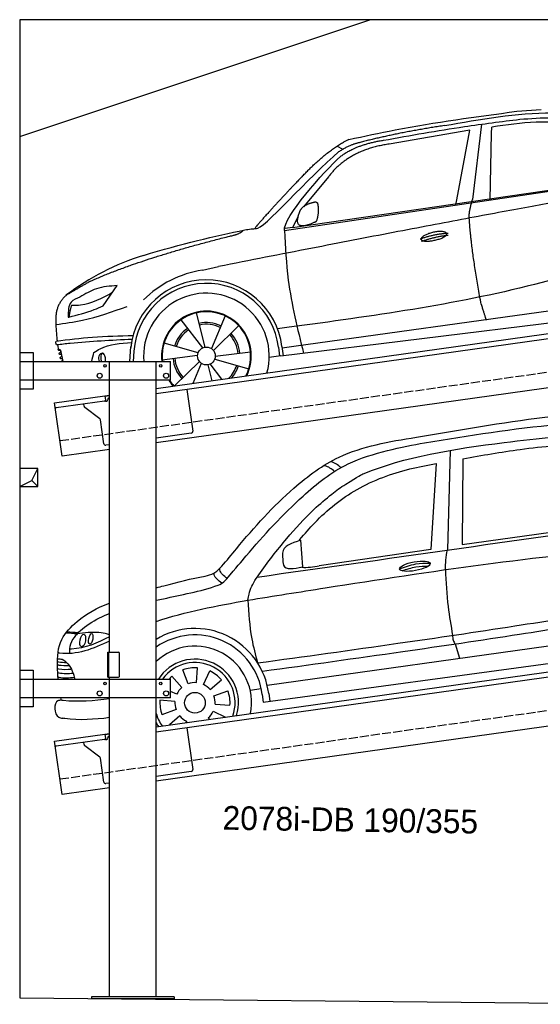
# Model space of a CAD drawing. Extents: x 200 to 6000, y 125 to 5750.
# Tile 1 of 2: x 200 to 3100, y 264 to 5750. Entities that reach past the tile are written whole.
import ezdxf

# ---------------------------------------------------------------- set-up
doc = ezdxf.new("R2010")
doc.units = 0
doc.header["$LTSCALE"] = 10
doc.header["$MEASUREMENT"] = 0
doc.linetypes.add('GEN3', pattern=[6.25, 5, -1.25])
doc.layers.get('0').update_dxf_attribs({"linetype": 'CONTINUOUS'})
for name, color, linetype in [('3', 6, 'GEN3'), ('BREAKTHROUGH', 1, 'CONTINUOUS'), ('CAR', 1, 'CONTINUOUS'), ('SICHTBARE_KANTEN_DIN_', 7, 'CONTINUOUS')]:
    doc.layers.add(name, color=color, linetype=linetype)
doc.layers.add('AM_0', color=7, linetype='CONTINUOUS', lineweight=50)
doc.layers.add('Logo', color=7, linetype='CONTINUOUS', lineweight=25)

# ---------------------------------------------------------------- blocks, each defined once
blk = doc.blocks.new('car_150_')
at = {"layer": 'CAR'}
for p, q in [((6993.7, 5277.2), (7129.2, 5288.8)), ((6731.9, 5170.4), (6283.3, 5089.2)), ((6657.9, 4752.4), (6731.9, 5170.4)), ((6796.4, 5203.8), (6750.1, 4783)), ((6853.7, 5152.6), (6855.4, 5188)), ((6848, 4782.8), (6853.7, 5152.6)), ((5993.7, 5075.5), (6021.3, 5060)), ((5748.6, 4619.9), (7887.1, 4949.3)), ((5703.5, 4603.8), (7806, 4931.3)), ((5948.1, 4905.6), (5809.7, 4736.5)), ((5780.5, 4681.2), (5748.6, 4619.9)), ((5748.6, 4619.9), (5707.7, 4614.5)), ((5249.2, 4379.1), (5338.8, 4399.4)), ((4697.5, 4174.8), (4774.2, 4288.5)), ((7646, 4233.7), (5761.2, 3956.2)), ((5689.3, 3904.2), (7721.3, 4169.7)), ((5267.2, 3949.5), (5216.9, 4139.6)), ((5377, 4125.1), (5302.6, 3941.6)), ((5131.5, 4101.3), (5253.2, 3945.1)), ((5313.4, 3931.7), (5452.9, 4070.3)), ((5734.4, 4063.7), (5670.2, 4054.4)), ((4848.5, 3866.9), (4853.3, 3950.1)), ((5228.7, 3918.3), (5038.9, 3969.8)), ((5676.1, 3953), (5682.6, 3903)), ((5695.3, 3956.7), (5702.3, 3904.6)), ((5761.2, 3956.2), (5696.7, 3946.7)), ((4463, 3925.5), (4449.3, 3931.7)), ((4478.1, 3864), (4463, 3925.5)), ((4871, 3924.2), (4867.7, 3867.1)), ((5029.4, 3876.7), (5225.5, 3904)), ((5520.5, 3924.4), (5324.3, 3897.1)), ((5689.3, 3904.2), (5624.9, 3894.7)), ((5693.6, 3903), (5693.4, 3904.4)), ((5236.4, 3869.4), (5098.3, 3732.1)), ((5201.8, 3747.5), (5247.2, 3859.5)), ((5282.7, 3851.6), (5306.1, 3763)), ((5362.6, 3771.4), (5296.6, 3856)), ((5321.2, 3882.8), (5511, 3831.3))]:
    blk.add_line(p, q, dxfattribs=at)
blk.add_circle((5274.9, 3900.5), 49.6, dxfattribs=at)
for centre, radius, start, end in [((6122, 4949.8), 174.5, 111.2882, 121.9546), ((5356.2, 3104.6), 1422.1, 107.8766, 127.519), ((5347.7, 3787.7), 599.5, 99.4563, 135.2463), ((5274.9, 3900.5), 424.2, 7.6054, 174.1435), ((5274.9, 3900.5), 404.6, 7.4461, 176.652), ((5274.9, 3900.5), 350, 344.7595, 185.4081), ((5274.9, 3900.5), 250, 334.2204, 187.3999), ((5274.9, 3900.5), 246.4, 333.6424, 187.5031), ((5274.9, 3900.5), 186.2, 64.7762, 103.2667), ((5274.9, 3900.5), 176.5, 64.6018, 103.1816), ((5274.9, 3900.5), 186.2, 124.7762, 163.2667), ((5274.9, 3900.5), 176.5, 124.6018, 163.1816), ((5274.9, 3900.5), 176.5, 4.6018, 43.1816), ((5274.9, 3900.5), 186.2, 4.7762, 43.2667), ((5274.9, 3900.5), 186.2, 184.7762, 223.2667), ((5274.9, 3900.5), 176.5, 184.6018, 223.1816), ((5274.9, 3900.5), 176.5, 315.6124, 343.1816), ((5274.9, 3900.5), 186.2, 319.3932, 343.2667), ((5274.9, 3900.5), 250, 213.2019, 222.6786), ((5274.9, 3900.5), 246.4, 213.7482, 223.2566), ((5274.9, 3900.5), 350, 217.4387, 217.626)]:
    blk.add_arc(centre, radius, start, end, dxfattribs=at)
for centre, major_axis, ratio, start_param, end_param in [((4699.7, 3882.5), (4.4, -29.4), 0.870747, 3.078863, 5.190641), ((4699.8, 3882.5), (-4.4, 29.6), 0.439627, 4.05108, 8.39242), ((4699.7, 3882.6), (4.4, -29.5), 0.784824, 3.019947, 3.143719)]:
    blk.add_ellipse(centre, major_axis=major_axis, ratio=ratio, start_param=start_param, end_param=end_param, dxfattribs=at)
for points, degree, knots in [([(6058.7, 5112.4), (6144.2, 5131.5), (6453.2, 5200.5), (6766.8, 5245), (6993.6, 5277.2)], 3, [0, 0, 0, 0, 262.813629, 949.636575, 949.636575, 949.636575, 949.636575]), ([(6590.3, 5194.3), (6790.1, 5231.4), (7055.2, 5280.6), (7323.2, 5267.8), (7389.2, 5264.7)], 3, [0, 0, 0, 0, 605.994997, 803.781644, 803.781644, 803.781644, 803.781644]), ([(6252.1, 5110.1), (6401.8, 5138.2), (6653.7, 5185.6), (6907.8, 5219.4), (7011, 5233.1)], 3, [0, 0, 0, 0, 456.745059, 768.877533, 768.877533, 768.877533, 768.877533]), ([(7280.4, 5213.4), (7220.4, 5216.3), (7078, 5223.2), (6937, 5200.9), (6855.4, 5188)], 3, [0, 0, 0, 0, 179.578451, 426.729981, 426.729981, 426.729981, 426.729981]), ([(7010.2, 5233), (7130.8, 5242.4), (7438, 5266.3), (7702.5, 5100), (7863.2, 4999)], 3, [0, 0, 0, 0, 355.261483, 904.814862, 904.814862, 904.814862, 904.814862]), ([(5483, 4604.3), (5494.7, 4606.5), (5516.1, 4610.4), (5537.7, 4612.2), (5547.5, 4613)], 3, [0, 0, 0, 0, 35.619977, 65.088393, 65.088393, 65.088393, 65.088393]), ([(5703.5, 4603.8), (5709.3, 4511.2), (5723.7, 4280), (5781.3, 4055.4), (5815.9, 3920.7)], 3, [0, 0, 0, 0, 277.59112, 693.570767, 693.570767, 693.570767, 693.570767]), ([(6465.7, 4559.3), (6463.6, 4567.3), (6482, 4586.6), (6560.8, 4618.6), (6657.6, 4599.5), (6576.9, 4555.6), (6492.9, 4543.8), (6467.7, 4551.3), (6465.7, 4559.3)], 5, [0, 0, 0, 0, 0, 0, 0.300106, 0.500106, 0.700106, 1, 1, 1, 1, 1, 1]), ([(7654.8, 4478.5), (7470.6, 4420.5), (6844.5, 4223.3), (6193.7, 4129.8), (5734.4, 4063.7)], 3, [0, 0, 0, 0, 579.00444, 1967.110779, 1967.110779, 1967.110779, 1967.110779]), ([(4774.2, 4288.5), (4734.9, 4285.3), (4660.9, 4279.4), (4597.6, 4240.9), (4567.9, 4222.9)], 3, [0, 0, 0, 0, 116.380747, 219.102854, 219.102854, 219.102854, 219.102854]), ([(4521.8, 4177.7), (4538.5, 4177.9), (4619.5, 4178.7), (4691.9, 4219.3), (4749.3, 4251.6)], 3, [0, 0, 0, 0, 49.860743, 241.440865, 241.440865, 241.440865, 241.440865]), ([(4435.2, 4069.4), (4484.9, 4076.4), (4620.6, 4095.5), (4749.3, 4143.2), (4831, 4173.4)], 3, [0, 0, 0, 0, 150.106975, 410.193991, 410.193991, 410.193991, 410.193991]), ([(4567.9, 4222.9), (4549.3, 4215.3), (4503.1, 4196.4), (4503, 4144.5), (4502.9, 4113.4)], 3, [0, 0, 0, 0, 55.914644, 138.985336, 138.985336, 138.985336, 138.985336]), ([(4506.8, 4110.9), (4554.4, 4123.4), (4619.5, 4140.5), (4680.9, 4167.5), (4697.5, 4174.8)], 3, [0, 0, 0, 0, 147.159719, 201.348086, 201.348086, 201.348086, 201.348086]), ([(4434.3, 4093), (4435.5, 4060.6), (4436.9, 4022.1), (4441.6, 3983.8), (4442.4, 3977.7)], 3, [0, 0, 0, 0, 97.108013, 115.616313, 115.616313, 115.616313, 115.616313]), ([(4502.9, 4113.4), (4502.8, 4112.3), (4502.6, 4109.8), (4505.2, 4110.5), (4506.8, 4110.9)], 3, [0, 0, 0, 0, 2.598862, 6.284951, 6.284951, 6.284951, 6.284951]), ([(4437.7, 3977.1), (4505, 3985.7), (4647.1, 4004), (4790.2, 4009.1), (4865.6, 4011.8)], 3, [0, 0, 0, 0, 203.297538, 429.475842, 429.475842, 429.475842, 429.475842]), ([(4439.9, 3955.5), (4438, 3959.3), (4434.5, 3966.3), (4436.7, 3973.7), (4437.7, 3977.1)], 3, [0, 0, 0, 0, 12.224254, 22.465372, 22.465372, 22.465372, 22.465372]), ([(4860.2, 3989.6), (4745.2, 3983.2), (4604.7, 3975.4), (4465.2, 3958.6), (4439.9, 3955.5)], 3, [0, 0, 0, 0, 345.382791, 421.716813, 421.716813, 421.716813, 421.716813]), ([(4648.5, 3915.5), (4659.8, 3922.6), (4721.6, 3961.3), (4796, 3967.3), (4856.8, 3972.2)], 3, [0, 0, 0, 0, 39.727462, 217.617343, 217.617343, 217.617343, 217.617343]), ([(4452, 3925), (4451.6, 3925.3), (4449.8, 3926.3), (4449.6, 3929.2), (4449.4, 3931.1), (4449.3, 3931.7)], 3, [0, 0, 0, 0, 1.427923, 5.828292, 7.478143, 7.478143, 7.478143, 7.478143]), ([(4455.1, 3908.2), (4455.8, 3910.1), (4457.4, 3914.2), (4466.6, 3914.3), (4462.3, 3926.1), (4455.8, 3925.4), (4452, 3925)], 3, [0, 0, 0, 0, 5.656821, 12.3267, 20.012637, 30.346325, 30.346325, 30.346325, 30.346325]), ([(4457.8, 3901.6), (4457.4, 3901.8), (4455.6, 3902.8), (4455.4, 3905.7), (4455.1, 3907.7), (4455.1, 3908.2)], 3, [0, 0, 0, 0, 1.427923, 5.828292, 7.478143, 7.478143, 7.478143, 7.478143]), ([(4461, 3884.9), (4461.7, 3886.7), (4463.2, 3890.7), (4472.4, 3890.8), (4468.1, 3902.7), (4461.5, 3902), (4457.8, 3901.6)], 3, [0, 0, 0, 0, 5.495934, 12.165813, 19.85175, 30.185438, 30.185438, 30.185438, 30.185438]), ([(4463.7, 3878.2), (4463.2, 3878.5), (4461.5, 3879.5), (4461.3, 3882.4), (4461, 3884.3), (4461, 3884.9)], 3, [0, 0, 0, 0, 1.427923, 5.828292, 7.478143, 7.478143, 7.478143, 7.478143]), ([(4467.9, 3864), (4468.3, 3864.8), (4470.3, 3867.4), (4478.3, 3867.4), (4474, 3879.3), (4467.4, 3878.6), (4463.7, 3878.2)], 3, [2.682731, 2.682731, 2.682731, 2.682731, 5.656821, 12.3267, 20.012637, 30.346325, 30.346325, 30.346325, 30.346325])]:
    blk.add_open_spline(points, degree=degree, knots=knots, dxfattribs=at)
for points, degree in [([(6590.3, 5194.3), (6342.2, 5155.3), (6121.6, 5097.1)], 2), ([(6013, 5017.6), (6096.2, 5083.6), (6251.3, 5110.3)], 2), ([(5803.2, 4907.4), (5922.7, 5036.5), (6029.7, 5097.9)], 2), ([(6284.4, 5088.8), (6061.8, 5056.7), (5948.1, 4905.6)], 2), ([(6123.2, 5096.2), (6065.8, 5086.5), (6002.6, 5043)], 2), ([(5547.5, 4613), (5577.3, 4598.4), (5843.2, 4907.6), (6002.6, 5043)], 3), ([(5703.8, 4603.3), (5695, 4674.1), (5922.8, 4934.4), (6013, 5017.6)], 3), ([(7979.4, 4899), (7725, 4888.3), (5338.8, 4399.4)], 2), ([(5803.2, 4907.4), (5732.5, 4835), (5644.3, 4736.7), (5532.9, 4612.6), (5539.4, 4612.3)], 4), ([(6732.8, 4687.3), (6731.1, 4718.4), (6750.1, 4783)], 2), ([(5785.9, 4700), (5794.1, 4735.6), (5837.6, 4753)], 2), ([(5837.6, 4753), (5865, 4763.1), (5877.9, 4763.9)], 2), ([(5877.9, 4763.9), (5884.9, 4758.8), (5887.3, 4759.1)], 2), ([(5883.9, 4659.5), (5901.1, 4713.7), (5887.3, 4759.1)], 2), ([(5871.8, 4649.8), (5747.2, 4591.7), (5785.9, 4700)], 2), ([(6803, 4201), (6743.7, 4508.9), (6732.8, 4687.3)], 2), ([(5871.8, 4649.8), (5877.4, 4652.5), (5883.9, 4659.5)], 2), ([(4622.5, 4310.5), (4903.3, 4440.5), (5399.6, 4569.1)], 2), ([(4919.6, 4458.1), (5131.9, 4523.6), (5319.2, 4569), (5483, 4604.3)], 3), ([(5399.6, 4569.1), (5453.7, 4579.5), (5474.4, 4601.9)], 2), ([(6460.2, 4561.7), (6532.3, 4589.4), (6615.8, 4595.9)], 2), ([(6467.2, 4548.7), (6538.3, 4574), (6615.5, 4584.7)], 2), ([(4622.5, 4310.5), (4492.9, 4233.7)], 1), ([(4492.9, 4233.7), (4430.6, 4178.8), (4434.3, 4093)], 2), ([(4521.8, 4177.7), (4507.9, 4132), (4508.6, 4113.8)], 2), ([(6803, 4201), (6822.6, 4138.3), (6831.4, 4112.8)], 2), ([(4508.6, 4113.8), (4511.9, 4114.1), (4510.2, 4111.7)], 2), ([(4445.5, 3956.2), (4446.7, 3948), (4448, 3939.9), (4449.3, 3931.7)], 3), ([(4637.5, 3865.3), (4639.1, 3881.6), (4643.8, 3898.6), (4648.5, 3915.5)], 3)]:
    blk.add_open_spline(points, degree=degree, dxfattribs=at)
blk = doc.blocks.new('CAR_EG')
at = {"layer": 'CAR'}
for p, q in [((33784.9, 2644.9), (33768.8, 2090.9)), ((33855.2, 2598.7), (33852.2, 2120.1)), ((33705.9, 2571.9), (33676, 2092.9)), ((33852.2, 2120.1), (34567.6, 2220.6)), ((32950.4, 2144.1), (32961.3, 1996.3)), ((33676, 2092.9), (33055.3, 2001.9)), ((32851.3, 2067.7), (32852.3, 2023.4)), ((32765, 1337.2), (34678.2, 1603.8)), ((33798, 1614.9), (33798.1, 1614.6)), ((33812.2, 1566.9), (33836.1, 1486.6)), ((32742.6, 1242.5), (34728.2, 1512.2)), ((32370.6, 1351), (32376.4, 1434)), ((32289.2, 1323.7), (32234.6, 1386.5)), ((32324.4, 1344.5), (32296, 1422.7)), ((32410.2, 1340.8), (32445.4, 1416.2)), ((32447.5, 1312.7), (32510.3, 1367.3)), ((32670, 1309.7), (32731.8, 1319)), ((32261.1, 1286.5), (32227.1, 1302.3)), ((32468.3, 1277.4), (32546.4, 1305.9)), ((32737.8, 1285.1), (32742.6, 1242.7)), ((32773.7, 1289.8), (32780.4, 1247.5)), ((32250.8, 1246.9), (32167.8, 1252.7)), ((32474.8, 1231.2), (32557.7, 1225.4)), ((32257.3, 1200.7), (32179.2, 1172.2)), ((32278.1, 1165.4), (32220.6, 1115.4)), ((32436.4, 1154.3), (32443.1, 1146.7)), ((32464.5, 1191.6), (32533.6, 1159.4)), ((32315.4, 1137.3), (32311.1, 1128.1))]:
    blk.add_line(p, q, dxfattribs=at)
blk.add_circle((32362.8, 1239), 57.7, dxfattribs=at)
for centre, radius, start, end in [((32362.7, 1238.7), 414.2, 7.0809, 121.3668), ((32362.8, 1239.1), 377.8, 6.9984, 124.8138), ((32362.8, 1239), 315.6, 349.0223, 133.1117), ((32362.8, 1239), 242.9, 342.9998, 147.0608), ((32362.8, 1239), 223.8, 340.6935, 143.8265), ((32362.8, 1239), 195.4, 86, 110), ((32362.8, 1239), 195.4, 131, 137.4831), ((32362.8, 1239), 195.4, 41, 65), ((32362.8, 1239), 112.2, 131, 155), ((32362.8, 1239), 112.2, 86, 110), ((32362.8, 1239), 112.2, 41, 65), ((32362.8, 1239), 112.2, 356, 20), ((32362.8, 1239), 195.4, 356, 20), ((32362.8, 1239), 195.4, 176, 200), ((32362.8, 1239), 112.2, 176, 200), ((32362.8, 1239), 223.8, 195.4027, 215.3065), ((32362.8, 1239), 112.2, 221, 245), ((32362.8, 1239), 112.2, 311, 335), ((32362.8, 1239), 242.9, 207.3574, 213.0002)]:
    blk.add_arc(centre, radius, start, end, dxfattribs=at)
for centre, major_axis, ratio in [((33587.4, 1999.8), (-85, -15.3), 0.28676), ((31737.5, 1586.1), (-7, -35.6), 0.420401), ((31782.5, 1594.8), (-5.8, -29.5), 0.368142)]:
    blk.add_ellipse(centre, major_axis=major_axis, ratio=ratio, dxfattribs=at)
for points, knots in [([(33596.2, 2718.6), (33833.8, 2759.2), (34248.6, 2830.2), (34671.7, 2869.7), (34851.8, 2870.2)], [0, 0, 0, 0, 724.09838, 1264.268143, 1264.268143, 1264.268143, 1264.268143]), ([(33641.3, 2687.7), (33888.6, 2727.9), (34289.4, 2793.1), (34696.2, 2808.8), (34851.8, 2807)], [0, 0, 0, 0, 750.99467, 1217.35525, 1217.35525, 1217.35525, 1217.35525]), ([(32511.9, 1999.5), (32540.7, 2032.1), (32664.8, 2185.7), (32868.8, 2412.1), (33192.2, 2651), (33443.2, 2694.1), (33596.2, 2718.6)], [50.344413, 50.344413, 50.344413, 50.344413, 177.37825, 645.222843, 958.928175, 1403.607995, 1403.607995, 1403.607995, 1403.607995]), ([(33203.6, 2456.4), (33274.2, 2503.5), (33505.2, 2604.9), (34003.4, 2687.4), (34469.5, 2730.1), (34567.3, 2738.8)], [0, 0, 0, 0, 57.768711, 889.406275, 1467.79431, 1467.79431, 1467.79431, 1467.79431]), ([(32539, 1928.3), (32594.1, 1993.3), (32717.5, 2142.3), (32922, 2364), (33233.9, 2614.9), (33520.5, 2663.7), (33641.3, 2687.7)], [50.344413, 50.344413, 50.344413, 50.344413, 177.37825, 645.222843, 958.928175, 1403.607995, 1403.607995, 1403.607995, 1403.607995]), ([(33855.2, 2598.7), (33961.7, 2617.6), (34195, 2659.1), (34431.3, 2677.8), (34559.8, 2688)], [0, 0, 0, 0, 324.185882, 710.565468, 710.565468, 710.565468, 710.565468]), ([(33176.9, 2549.1), (33159.7, 2562.5), (33141.5, 2576.8), (33119.6, 2581.7), (33118.4, 2582)], [0, 0, 0, 0, 63.592448, 67.287293, 67.287293, 67.287293, 67.287293]), ([(32947, 2148.7), (32974.2, 2180.2), (33066.6, 2287.5), (33261.9, 2444.9), (33504.8, 2534.1), (33657, 2562.7), (33705.9, 2571.9)], [0, 0, 0, 0, 124.967161, 424.753108, 740.250919, 889.487182, 889.487182, 889.487182, 889.487182]), ([(33140.6, 2528.1), (33123.7, 2541.2), (33105.6, 2555.2), (33084, 2560.6), (33082.7, 2560.9)], [0, 0, 0, 0, 62.591131, 66.740772, 66.740772, 66.740772, 66.740772]), ([(32657.7, 1810.8), (32662.7, 1837.8), (32671, 1881.3), (32747.8, 1998.5), (32864.2, 2144.7), (32997.2, 2295.2), (33118.4, 2396.8), (33172.1, 2440.2), (33203.6, 2456.4)], [0, 0, 0, 0, 49.530978, 151.975748, 416.614123, 642.731173, 769.0417, 862.873828, 862.873828, 862.873828, 862.873828]), ([(32950.4, 2144.1), (32901.2, 2128.4), (32850.1, 2112.1), (32851.2, 2069.4), (32851.3, 2067.7)], [0, 0, 0, 0, 122.1456, 127.162483, 127.162483, 127.162483, 127.162483]), ([(32657.7, 1810.8), (32801.3, 1833.7), (33529.6, 1949.8), (34261.4, 2059.7), (34851.8, 2102.1)], [0, 0, 0, 0, 436.512598, 2212.794207, 2212.794207, 2212.794207, 2212.794207]), ([(33758.1, 1980.9), (33758.4, 1998.7), (33759.2, 2035.7), (33765.5, 2072.1), (33768.8, 2090.9)], [0, 0, 0, 0, 53.441715, 110.698869, 110.698869, 110.698869, 110.698869]), ([(32419.9, 1944.5), (32436.6, 1948.5), (32472.8, 1957.1), (32498.2, 1984.7), (32511.9, 1999.5)], [0, 0, 0, 0, 50.400381, 109.403718, 109.403718, 109.403718, 109.403718]), ([(32542.2, 1932.5), (32523.9, 1946.2), (32503.8, 1961.3), (32500.5, 1984.3), (32500.2, 1986.4)], [0, 0, 0, 0, 62.779001, 69.168935, 69.168935, 69.168935, 69.168935]), ([(32852.3, 2023.4), (32853.1, 2017.4), (32858.9, 1974.6), (32913.9, 1986.3), (32961.3, 1996.3)], [0, 0, 0, 0, 17.173154, 123.258066, 123.258066, 123.258066, 123.258066]), ([(33502.5, 1985.1), (33532.3, 1996.2), (33586.6, 2016.4), (33644.4, 2016.9), (33670.5, 2017.1)], [0, 0, 0, 0, 94.349912, 172.189199, 172.189199, 172.189199, 172.189199]), ([(33517.4, 1974), (33542.6, 1983.3), (33589.9, 1999.4), (33639.9, 2000.6), (33663.2, 2000.9)], [14.4466, 14.4466, 14.4466, 14.4466, 94.349912, 163.782287, 163.782287, 163.782287, 163.782287]), ([(33758.1, 1980.9), (33761.4, 1911.9), (33767.2, 1789.1), (33788.6, 1668), (33798, 1614.9)], [0, 0, 0, 0, 206.928271, 368.471033, 368.471033, 368.471033, 368.471033]), ([(32147.1, 1879.7), (32161.4, 1883.6), (32253.2, 1908.3), (32340.9, 1930.5), (32419.9, 1944.5)], [480.055163, 480.055163, 480.055163, 480.055163, 524.621583, 765.993096, 765.993096, 765.993096, 765.993096]), ([(32147.1, 1810.2), (32160.6, 1813.1), (32224.9, 1826.6), (32326.6, 1848.2), (32457.9, 1879.4), (32514.8, 1903.7), (32539, 1928.3)], [490.628989, 490.628989, 490.628989, 490.628989, 533.213795, 695.201858, 838.866463, 874.591058, 874.591058, 874.591058, 874.591058]), ([(32512.5, 1905.7), (32493.6, 1919.4), (32472.8, 1934.5), (32469.5, 1957.8), (32469.2, 1960)], [0, 0, 0, 0, 63.952186, 70.34212, 70.34212, 70.34212, 70.34212]), ([(32657.7, 1810.8), (32662, 1738.8), (32669.1, 1620.2), (32699.5, 1505.7), (32711.4, 1460.7)], [0, 0, 0, 0, 215.839891, 354.944954, 354.944954, 354.944954, 354.944954]), ([(31706.2, 1692.3), (31759.3, 1737.1), (31820.4, 1768), (31885.2, 1794.5), (31887.1, 1795.3)], [0, 0, 0, 0, 203.81625, 209.964483, 209.964483, 209.964483, 209.964483]), ([(32711.4, 1460.7), (32972.1, 1496.8), (33450.2, 1562.9), (34112.9, 1660.8), (34514.4, 1725.8), (34699.2, 1755.6)], [0, 0, 0, 0, 789.48509, 1447.853915, 2009.615295, 2009.615295, 2009.615295, 2009.615295]), ([(31706.9, 1622.8), (31714.2, 1631.3), (31747.8, 1664.4), (31809.4, 1702.8), (31867.9, 1729.1), (31887.1, 1736.9)], [0, 0, 0, 0, 24.084222, 155.986732, 218.493639, 218.493639, 218.493639, 218.493639]), ([(32738.3, 1414.9), (32999, 1451), (33477.1, 1517.1), (34126.3, 1613), (34514.4, 1675.6), (34685.8, 1703.3)], [0, 0, 0, 0, 789.48509, 1447.853915, 1968.782349, 1968.782349, 1968.782349, 1968.782349]), ([(31601, 1371.1), (31598.7, 1394.9), (31594.3, 1468.9), (31601.8, 1595), (31673, 1661.3), (31706.2, 1692.3)], [119.852444, 119.852444, 119.852444, 119.852444, 191.93092, 342.437223, 474.217328, 474.217328, 474.217328, 474.217328]), ([(31704.9, 1622.4), (31684.5, 1624.3), (31663.9, 1626.3), (31643.3, 1627), (31643.1, 1627)], [0, 0, 0, 0, 61.376917, 62.007676, 62.007676, 62.007676, 62.007676]), ([(31711, 1628.7), (31691.1, 1630.3), (31670.5, 1632), (31649.9, 1633.3), (31649.1, 1633.4)], [0, 0, 0, 0, 59.748563, 62.007252, 62.007252, 62.007252, 62.007252]), ([(31706.9, 1622.8), (31700.8, 1616.3), (31682, 1596.2), (31664.2, 1557.8), (31663.6, 1526.1), (31663.4, 1513.1)], [0, 0, 0, 0, 26.607883, 82.586376, 121.305084, 121.305084, 121.305084, 121.305084]), ([(31887.1, 1607.1), (31820.7, 1573.4), (31746.4, 1538.7), (31667.6, 1538.3), (31664.8, 1538.3)], [22.205234, 22.205234, 22.205234, 22.205234, 250.654379, 261.558263, 261.558263, 261.558263, 261.558263]), ([(31887.1, 1618.6), (31879.2, 1620.8), (31840.6, 1630.6), (31778.4, 1633), (31725.9, 1625.4), (31704.9, 1622.4)], [47.416961, 47.416961, 47.416961, 47.416961, 71.915739, 167.121362, 230.971512, 230.971512, 230.971512, 230.971512]), ([(33798, 1614.9), (33798.1, 1605.4), (33798.4, 1588), (33807.9, 1573.5), (33812.2, 1566.9)], [0, 0, 0, 0, 27.92682, 51.026657, 51.026657, 51.026657, 51.026657]), ([(31887.1, 1582.2), (31795.1, 1539.6), (31700.2, 1500.5), (31602.9, 1517.1), (31600.2, 1517.5)], [27.349633, 27.349633, 27.349633, 27.349633, 314.789813, 323.124052, 323.124052, 323.124052, 323.124052]), ([(31597.4, 1483.2), (31606, 1483.3), (31628.8, 1483.4), (31670.4, 1443.2), (31686.7, 1401.6), (31693.4, 1371.1)], [0, 0, 0, 0, 24.923737, 66.713459, 159.728952, 159.728952, 159.728952, 159.728952]), ([(31597.8, 1468.6), (31602.3, 1466.9), (31616.6, 1464.8), (31632.3, 1463.9), (31647.6, 1464.1)], [7.315315, 7.315315, 7.315315, 7.315315, 9.570511, 55.898453, 55.898453, 55.898453, 55.898453]), ([(31597.9, 1429.6), (31602.4, 1427.8), (31624.5, 1424.7), (31649.7, 1424.1), (31674, 1426.6)], [7.315315, 7.315315, 7.315315, 7.315315, 9.570511, 82.217152, 82.217152, 82.217152, 82.217152]), ([(31598.9, 1451.2), (31603.4, 1449.5), (31621.5, 1446.9), (31641.7, 1446.1), (31661.4, 1447.2)], [7.315315, 7.315315, 7.315315, 7.315315, 9.570511, 68.699879, 68.699879, 68.699879, 68.699879]), ([(31599.8, 1406.9), (31604.2, 1405.2), (31628.6, 1401.7), (31656.8, 1401.4), (31683.6, 1404.8)], [7.315315, 7.315315, 7.315315, 7.315315, 9.570511, 89.963922, 89.963922, 89.963922, 89.963922]), ([(31600.4, 1382.8), (31604.9, 1381), (31631.2, 1377.3), (31661.8, 1377.2), (31690.6, 1381.6)], [7.315315, 7.315315, 7.315315, 7.315315, 9.570511, 96.299386, 96.299386, 96.299386, 96.299386]), ([(31618.1, 1252.8), (31611.4, 1252.7), (31572.3, 1251.9), (31579, 1158.4), (31618.3, 1153.7), (31626.3, 1152.7)], [0, 0, 0, 0, 19.161301, 110.656988, 134.067687, 134.067687, 134.067687, 134.067687]), ([(31887.1, 1260.2), (31800.7, 1249.4), (31710.9, 1241.7), (31621.6, 1252.4), (31618.1, 1252.8)], [62.70843, 62.70843, 62.70843, 62.70843, 321.679874, 332.231624, 332.231624, 332.231624, 332.231624]), ([(31887.1, 1156), (31803.3, 1145.3), (31716.2, 1139.4), (31629.9, 1152.2), (31626.3, 1152.7)], [103.002829, 103.002829, 103.002829, 103.002829, 353.81265, 364.697653, 364.697653, 364.697653, 364.697653])]:
    blk.add_open_spline(points, degree=3, knots=knots, dxfattribs=at)
for points in [[(32710, 1939.3), (33423.9, 2040.7), (34137.9, 2142.1), (34851.8, 2243.5)], [(32947, 2148.7), (32945, 2146.1), (32942.9, 2143.6), (32940.9, 2141.1)], [(32957.3, 1994.6), (32988.8, 1990.5), (33022.1, 1996.2), (33055.3, 2001.9)], [(32147.1, 1692.4), (32311.6, 1747.3), (32484.7, 1779), (32657.7, 1810.8)], [(31618.1, 1252.8), (31617.4, 1257.2), (31616.6, 1261.7), (31615.8, 1266.1)]]:
    blk.add_open_spline(points, degree=3, dxfattribs=at)

msp = doc.modelspace()

# ---------------------------------------------------------------- linework, layer by layer
for p, q in [((200, 5100), (2150, 5750)), ((960.5, 3695.2), (3439.3, 4043.6)), ((3446.5, 4014.3), (960.5, 3664.9)), ((200.5, 3896.2), (275.5, 3896.2)), ((200.5, 3896.2), (275.5, 3896.2)), ((275.5, 3896.2), (275.5, 3691.2)), ((275.5, 3896.2), (275.5, 3691.2)), ((200.5, 3846.2), (1040.5, 3846.2)), ((700.5, 2226.2), (700.5, 3846.2)), ((960.5, 306.2), (960.5, 3846.2)), ((1040.5, 3741.2), (1040.5, 3846.2)), ((1040.5, 3741.2), (200.5, 3741.2)), ((3665.2, 3772.4), (960.5, 3392.2)), ((275.5, 3691.2), (200.5, 3691.2)), ((275.5, 3691.2), (200.5, 3691.2)), ((1131.2, 3688.9), (1163.8, 3457.2)), ((394.2, 3615.6), (674, 3654.9)), ((673.2, 3624.5), (403.4, 3586.6)), ((674, 3654.9), (700.5, 3658.6)), ((674, 3654.9), (677.5, 3630.2)), ((700.5, 3654.6), (674.5, 3651)), ((680.8, 3624.6), (685.7, 3625.3)), ((690, 3630.9), (689.8, 3631.9)), ((698.4, 3643.2), (700.5, 3643.5)), ((436, 3318.5), (394.2, 3615.6)), ((558.5, 3596.4), (556.9, 3608.2)), ((646.1, 3526.7), (562.4, 3589.8)), ((668.6, 3387.6), (650, 3520.1)), ((1155.3, 3445.9), (960.5, 3418.5)), ((700.5, 3355.7), (436, 3318.5)), ((700.5, 3381.9), (679.9, 3379.1)), ((691.5, 2226.2), (750.5, 2226.2)), ((691.5, 2086.2), (691.5, 2226.2)), ((695.5, 2226.2), (695.5, 2086.2)), ((755.5, 2091.2), (755.5, 2221.2)), ((960.5, 1810.2), (3577.9, 2178)), ((3577.2, 2147.6), (960.5, 1779.9)), ((200.5, 2126.2), (275.5, 2126.2)), ((200.5, 2126.2), (275.5, 2126.2)), ((275.5, 2126.2), (275.5, 1921.2)), ((275.5, 2126.2), (275.5, 1921.2)), ((691.5, 2086.2), (750.5, 2086.2)), ((700.5, 306.2), (700.5, 2086.2)), ((200.5, 2076.2), (1040.4, 2076.2)), ((1040.4, 1971.2), (1040.4, 2076.2)), ((1040.4, 1971.2), (200.5, 1971.2)), ((275.5, 1921.2), (200.5, 1921.2)), ((275.5, 1921.2), (200.5, 1921.2)), ((3697.3, 1891.9), (960.5, 1507.2)), ((394.2, 1730.6), (674, 1769.9)), ((674, 1769.9), (700.5, 1773.6)), ((674, 1769.9), (677.5, 1745.2)), ((700.5, 1769.6), (674.5, 1766)), ((1131.2, 1803.9), (1163.8, 1572.2)), ((436, 1433.5), (394.2, 1730.6)), ((673.2, 1739.5), (403.4, 1701.6)), ((558.5, 1711.4), (556.9, 1723.2)), ((646.1, 1641.7), (562.4, 1704.8)), ((680.8, 1739.6), (685.7, 1740.3)), ((690, 1745.9), (689.8, 1746.9)), ((668.6, 1502.6), (650, 1635.1)), ((1155.3, 1560.9), (960.5, 1533.5)), ((700.5, 1496.9), (679.9, 1494.1)), ((700.5, 1470.7), (436, 1433.5)), ((200, 300), (3945, 264)), ((600.5, 306.2), (600.5, 296.1)), ((1060.5, 306.2), (600.5, 306.2)), ((600.5, 296.2), (1060.5, 296.2)), ((1060.5, 306.2), (1060.5, 291.7))]:
    msp.add_line(p, q)
for centre, radius in [((675.5, 3821.2), 7), ((985.5, 3821.2), 7), ((645.5, 3766.2), 14), ((1015.5, 3766.2), 14), ((675.5, 2051.2), 7), ((985.5, 2051.2), 7), ((645.5, 1996.2), 14), ((1015.5, 1996.2), 14)]:
    msp.add_circle(centre, radius)
for centre, radius, start, end in [((672.5, 3629.5), 5, 278, 8), ((680.1, 3629.5), 5, 221.2367, 278), ((685, 3630.2), 5, 278, 8), ((699.7, 3633.3), 10, 98, 188), ((402.7, 3591.5), 5, 188, 278), ((568.4, 3597.8), 10, 188, 233), ((640.1, 3518.7), 10, 8, 53), ((1153.9, 3455.8), 10, 278, 8), ((678.5, 3389), 10, 188, 278), ((750.5, 2221.2), 5, 0, 90), ((750.5, 2091.2), 5, 270, 0), ((699.7, 1748.3), 10, 98, 188), ((402.7, 1706.5), 5, 188, 278), ((568.4, 1712.8), 10, 188, 233), ((672.5, 1744.5), 5, 278, 8), ((680.1, 1744.5), 5, 221.2367, 278), ((685, 1745.2), 5, 278, 8), ((640.1, 1633.7), 10, 8, 53), ((1153.9, 1570.8), 10, 278, 8), ((678.5, 1504), 10, 188, 278)]:
    msp.add_arc(centre, radius, start, end)
at = {"layer": '3'}
for p, q in [((423.9, 3404.7), (5431.3, 4108.4)), ((423.9, 1519.7), (5431.3, 2223.4))]:
    msp.add_line(p, q, dxfattribs=at)
at = {"layer": 'BREAKTHROUGH'}
for p, q in [((267.8, 3183), (300.5, 3250)), ((267.8, 3183), (300.5, 3250)), ((200.5, 3150), (267.8, 3183)), ((200.5, 3150), (267.8, 3183)), ((267.6, 3182.8), (300.5, 3150)), ((267.6, 3182.8), (300.5, 3150))]:
    msp.add_line(p, q, dxfattribs=at)
msp.add_lwpolyline([(300.5, 3250), (200.5, 3250), (200.5, 3150), (300.5, 3150)], close=True, dxfattribs=at)
msp.add_lwpolyline([(300.5, 3250), (200.5, 3250), (200.5, 3150), (300.5, 3150)], close=True, dxfattribs=at)
at = {"layer": 'SICHTBARE_KANTEN_DIN_'}
for p, q in [((5500, 5750), (199.9, 5750)), ((200, 5750), (200.5, 300))]:
    msp.add_line(p, q, dxfattribs=at)

# ---------------------------------------------------------------- block references
at = {"layer": 'AM_0', "rotation": 359.5505213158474}
msp.add_blockref('car_150_', (-4065.3, 17.4), dxfattribs=at)
at = {"layer": 'AM_0'}
msp.add_blockref('CAR_EG', (-31186.6, 705.1), dxfattribs=at)

# ---------------------------------------------------------------- texts
at = {"layer": 'Logo'}
msp.add_text('2078i-DB 190/355', height=132, rotation=359.1028, dxfattribs=at).set_placement((1329.4, 1237.2))

doc.saveas('drawing.dxf')
